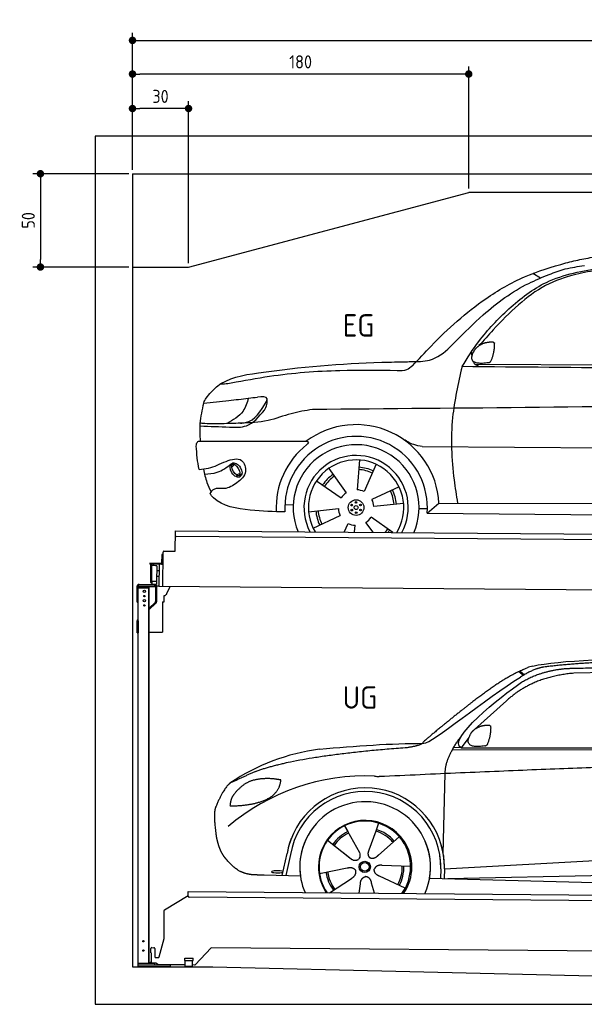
# Model space of a CAD drawing. Header units: millimetres. Extents: x -404 to 6581, y 0 to 5275.
# Tile 1 of 2: x -404 to 2618, y 0 to 5275. Entities that reach past the tile are written whole.
import ezdxf

# ---------------------------------------------------------------- set-up
doc = ezdxf.new("R2010")
doc.units = ezdxf.units.MM
doc.layers.add('4', color=3, linetype='Continuous')
for name, color, linetype, lineweight in [('car', 10, 'Continuous', 25), ('Freiraum', 7, 'Continuous', 25), ('Gebäude', 7, 'Continuous', 25), ('Logo', 7, 'Continuous', 25), ('Plattform', 7, 'Continuous', 25), ('Sichtbare Kanten(DIN)', 7, 'Continuous', 25), ('Ständer hinten', 7, 'Continuous', 25)]:
    doc.layers.add(name, color=color, linetype=linetype, lineweight=lineweight)
doc.styles.get("Standard").update_dxf_attribs({"font": 'ISOCP.SHX'})
doc.dimstyles.new('GEN-ISO', dxfattribs={"dimscale": 20, "dimtxt": 3.5, "dimasz": 2, "dimexe": 2, "dimexo": 1, "dimgap": 1.5, "dimtad": 1, "dimdec": 1, "dimlfac": 0.1, "dimdsep": 46, "dimtxsty": 'STANDARD', "dimblk": 'PUNKT', "dimcen": 2, "dimclrd": 256, "dimclre": 256, "dimclrt": 2, "dimadec": 0, "dimazin": 0, "dimtp": 0.1, "dimtm": 0.1, "dimtfac": 0.71, "dimtdec": 1, "dimtmove": 2, "dimatfit": 3, "dimldrblk": 'PUNKT', "dimfxl": 2, "dimtolj": 1, "dimarcsym": 0})

# ---------------------------------------------------------------- blocks, each defined once
blk = doc.blocks.new('PUNKT')
at = {"layer": '4', "color": 0, "linetype": 'ByBlock'}
blk.add_line((-0.5, 0), (-1, 0), dxfattribs=at)
at = {"layer": '4', "color": 0, "linetype": 'ByBlock', "const_width": 0.5}
blk.add_lwpolyline([(-0.25, 0, 1), (0.25, 0, 1)], format="xyb", close=True, dxfattribs=at)
blk = doc.blocks.new('*D126')
at = {"layer": '4', "lineweight": -2, "transparency": 16777216}
for p, q in [((200, 4470), (200, 5204.2)), ((5700, 4470), (5700, 5204.2)), ((240, 5164.2), (5660, 5164.2))]:
    blk.add_line(p, q, dxfattribs=at)
at = {"layer": 'Defpoints', "color": 0, "transparency": 16777216}
for p in [(5700, 5164.2), (200, 4450), (5700, 4450)]:
    blk.add_point(p, dxfattribs=at)
at = {"layer": '4', "lineweight": -2, "transparency": 16777216, "xscale": 40, "yscale": 40, "zscale": 40, "rotation": 180}
blk.add_blockref('PUNKT', (200, 5164.2), dxfattribs=at)
at = {"layer": '4', "lineweight": -2, "transparency": 16777216, "xscale": 40, "yscale": 40, "zscale": 40}
blk.add_blockref('PUNKT', (5700, 5164.2), dxfattribs=at)
at = {"layer": '4', "color": 2, "transparency": 16777216, "insert": (2950, 5229.2), "char_height": 70, "attachment_point": 5}
blk.add_mtext('550', dxfattribs=at)
blk = doc.blocks.new('_Dot')
at = {"color": 0, "linetype": 'ByBlock', "lineweight": -2}
blk.add_line((-0.5, 0), (-1, 0), dxfattribs=at)
at = {"color": 0, "linetype": 'ByBlock', "const_width": 0.5}
blk.add_lwpolyline([(-0.25, 0, 1), (0.25, 0, 1)], format="xyb", close=True, dxfattribs=at)
blk = doc.blocks.new('*D128')
at = {"layer": '4', "lineweight": -2, "transparency": 16777216}
for p, q in [((200, 4470), (200, 5024.1)), ((2000, 4370), (2000, 5024.1)), ((1960, 4984.1), (240, 4984.1))]:
    blk.add_line(p, q, dxfattribs=at)
at = {"layer": 'Defpoints', "color": 0, "transparency": 16777216}
for p in [(200, 4984.1), (200, 4450), (2000, 4350)]:
    blk.add_point(p, dxfattribs=at)
at = {"layer": '4', "lineweight": -2, "transparency": 16777216, "xscale": 40, "yscale": 40, "zscale": 40, "rotation": 180}
blk.add_blockref('_Dot', (200, 4984.1), dxfattribs=at)
at = {"layer": '4', "lineweight": -2, "transparency": 16777216, "xscale": 40, "yscale": 40, "zscale": 40}
blk.add_blockref('_Dot', (2000, 4984.1), dxfattribs=at)
at = {"layer": '4', "color": 2, "transparency": 16777216, "insert": (1100, 5049.1), "char_height": 70, "attachment_point": 5}
blk.add_mtext('180', dxfattribs=at)
blk = doc.blocks.new('*D129')
at = {"layer": '4', "lineweight": -2, "transparency": 16777216}
for p, q in [((200, 4470), (200, 4839.3)), ((500, 3970), (500, 4839.3)), ((460, 4799.3), (240, 4799.3))]:
    blk.add_line(p, q, dxfattribs=at)
at = {"layer": 'Defpoints', "color": 0, "transparency": 16777216}
for p in [(200, 4799.3), (200, 4450), (500, 3950)]:
    blk.add_point(p, dxfattribs=at)
at = {"layer": '4', "lineweight": -2, "transparency": 16777216, "xscale": 40, "yscale": 40, "zscale": 40, "rotation": 180}
blk.add_blockref('_Dot', (200, 4799.3), dxfattribs=at)
at = {"layer": '4', "lineweight": -2, "transparency": 16777216, "xscale": 40, "yscale": 40, "zscale": 40}
blk.add_blockref('_Dot', (500, 4799.3), dxfattribs=at)
at = {"layer": '4', "color": 2, "transparency": 16777216, "insert": (350, 4864.3), "char_height": 70, "attachment_point": 5}
blk.add_mtext('30', dxfattribs=at)
blk = doc.blocks.new('*D130')
at = {"layer": '4', "lineweight": -2, "transparency": 16777216}
for p, q in [((180, 4450), (-332.8, 4450)), ((-292.8, 4410), (-292.8, 3990)), ((180, 3950), (-332.8, 3950))]:
    blk.add_line(p, q, dxfattribs=at)
at = {"layer": 'Defpoints', "color": 0, "transparency": 16777216}
for p in [(200, 4450), (-292.8, 3950), (200, 3950)]:
    blk.add_point(p, dxfattribs=at)
at = {"layer": '4', "lineweight": -2, "transparency": 16777216, "xscale": 40, "yscale": 40, "zscale": 40}
for p, rotation in [((-292.8, 4450), 90), ((-292.8, 3950), 270)]:
    blk.add_blockref('_Dot', p, dxfattribs=dict(at, rotation=rotation))
at = {"layer": '4', "color": 2, "transparency": 16777216, "insert": (-357.8, 4200), "char_height": 70, "attachment_point": 5, "rotation": 90}
blk.add_mtext('50', dxfattribs=at)
blk = doc.blocks.new('UG Plattfrom Gl550')
for p, q in [((67.4, 76.5), (69.7, 76.5)), ((69.7, 76.5), (69.3, 25.5)), ((69.3, 25.5), (67, 25.5))]:
    blk.add_line(p, q)
at = {"layer": 'Sichtbare Kanten(DIN)'}
for p, q in [((141.8, 306.3), (268.1, 383.5)), ((268, 378.8), (268.2, 397.8)), ((268.2, 397.8), (268.3, 403.8)), ((268.3, 403.8), (5205.1, 360.7)), ((5199.8, 330.7), (273, 373.7)), ((138.7, 152.3), (139.4, 302.1)), ((112.2, 53.9), (138.7, 152.3)), ((67.4, 76.5), (67.6, 98.5)), ((72.6, 103.5), (84.6, 103.4)), ((89.6, 98.3), (89.2, 55.3)), ((391.4, 102.7), (305.3, 12)), ((5117, 61.5), (391.4, 102.7)), ((66.9, 20.5), (67, 25.5)), ((95.2, 20.3), (66.9, 20.5)), ((94.2, 50.3), (107.3, 50.2)), ((105.5, 13.3), (98.3, 19.2)), ((251.8, 10.9), (108.6, 12.2)), ((249.5, 34.9), (249.7, 47.9)), ((249.5, 34.9), (294.5, 34.5)), ((249.7, 47.9), (294.7, 47.5)), ((251.8, 4.9), (252, 34.9)), ((251.8, 4.9), (291.8, 4.6)), ((291.8, 4.6), (292, 34.6)), ((301.7, 10.5), (291.8, 10.6)), ((294.5, 34.5), (294.7, 47.5))]:
    blk.add_line(p, q, dxfattribs=at)
for centre, start, end in [((273, 378.7), 179.5, 269.5), ((144.4, 302.1), 121.4261, 179.5), ((72.6, 98.5), 89.5, 179.5), ((84.6, 98.4), 359.5, 89.5), ((94.2, 55.3), 179.5, 269.5), ((107.4, 55.2), 269.5, 344.9258), ((95.1, 15.3), 50.8402, 89.5), ((108.6, 17.2), 230.8402, 269.5), ((301.7, 15.5), 269.5, 316.4902)]:
    blk.add_arc(centre, 5, start, end, dxfattribs=at)
blk = doc.blocks.new('Palette EG Gl550')
at = {"layer": 'Plattform'}
for p, q in [((845.5, 3485.4), (846.4, 3595.4)), ((846.4, 3595.4), (5884.2, 3556.3)), ((5879, 3526.4), (851.1, 3565.3)), ((785.5, 3485.8), (845.5, 3485.4)), ((773.4, 3468.6), (773, 3422.6)), ((780.4, 3468.6), (773.4, 3468.6)), ((775, 3421.6), (775.4, 3468.6)), ((779.5, 3295.9), (780.5, 3480.9)), ((771, 3420.6), (709.7, 3421.1)), ((710, 3421.1), (710, 3416.1)), ((710, 3419.1), (772, 3418.6)), ((772, 3415.6), (710, 3416.1)), ((714.2, 3318.9), (714.9, 3412.9)), ((718.9, 3412.8), (718.2, 3318.8)), ((746.9, 3407.7), (746.2, 3323.5)), ((759.2, 3380.2), (746.7, 3380.6)), ((759.5, 3415.7), (758.5, 3296)), ((772, 3415.6), (772, 3418.6)), ((780, 3421.6), (775, 3421.6)), ((775.1, 3421.6), (780, 3421.6)), ((759, 3350), (746.4, 3350.1)), ((745.8, 3323.3), (720.8, 3323.3)), ((720.8, 3323.3), (720.8, 3308.3)), ((745.8, 3323.3), (720.8, 3323.3)), ((720.8, 3323.3), (720.8, 3308.3)), ((720.8, 3308.3), (745.8, 3308.3)), ((745.8, 3308.3), (720.8, 3308.3)), ((745.8, 3323.3), (745.8, 3308.3)), ((745.8, 3323.3), (745.8, 3308.3)), ((5881.9, 3256.3), (758.5, 3296))]:
    blk.add_line(p, q, dxfattribs=at)
for centre, radius, start, end in [((851.2, 3570.3), 5, 179.556, 269.556), ((785.5, 3480.8), 5, 89.556, 179.556), ((716.9, 3412.9), 2, 359.3444, 179.3444), ((719.3, 3408.8), 0.4, 179.3444, 271.7264), ((730.3, 3081.7), 326.8, 87.1681, 91.938), ((746.5, 3407.8), 0.4, 359.3444, 86.9565), ((771, 3422.7), 2.01, 269.7445, 359.3674), ((772, 3421.6), 6, 269.556, 359.556), ((772, 3421.6), 6, 269.5566, 359.5553), ((772, 3421.6), 3, 269.7663, 359.5554), ((745.8, 3323.5), 0.4, 267.6536, 359.3444), ((716.2, 3318.9), 2, 179.3444, 359.3444), ((718.6, 3322.9), 0.4, 86.9623, 179.3444), ((719.6, 3331.6), 8.39, 263.3001, 278.0521)]:
    blk.add_arc(centre, radius, start, end, dxfattribs=at)
blk = doc.blocks.new('Car_173')
at = {"layer": 'car'}
for p, q in [((2750.6, 4977.2), (2710.1, 5001.3)), ((2405, 4512.7), (4458.6, 4524)), ((2073.4, 4068), (2073.8, 4068)), ((2126.8, 4068.2), (4133.4, 4074.5)), ((1108.5, 3948.1), (1123.3, 3962.1)), ((1110.3, 3961.3), (1120.8, 3970.6)), ((1792.4, 3992.8), (1780.3, 3833)), ((1881.8, 3970.6), (1818, 3823.5)), ((1133.1, 3906.6), (1152.5, 3914.1)), ((1148.2, 3902.9), (1163.7, 3912.6)), ((1627.6, 3945.6), (1723.1, 3816.8)), ((1563.6, 3879.3), (1696, 3789)), ((2005.1, 3851.4), (1860.7, 3782)), ((1395.1, 3750.9), (1439.8, 3749)), ((2030.5, 3762.9), (1871.3, 3744.6)), ((2156.9, 3712), (2219.6, 3766.4)), ((2219.6, 3766.4), (4029.6, 3780.6)), ((1522.1, 3712.9), (1681.3, 3731.2)), ((1547.5, 3624.4), (1691.9, 3693.9)), ((2113, 3736.3), (2157.8, 3736.7)), ((2156.9, 3712), (4087.7, 3713.8)), ((1714.5, 3605.9), (1734.6, 3652.3)), ((1769.5, 3606), (1772.3, 3642.8)), ((1868.8, 3606.1), (1829.6, 3659)), ((1974.8, 3606.2), (1856.6, 3686.9))]:
    blk.add_line(p, q, dxfattribs=at)
for centre, radius in [((1776.3, 3737.9), 41.9), ((1752.4, 3750.8), 4.46), ((1776.3, 3737.9), 10.7), ((1775.6, 3765.1), 4.46), ((1799.5, 3752.1), 4.46), ((1753.1, 3723.7), 4.46), ((1777.1, 3710.7), 4.46), ((1800.2, 3725), 4.46)]:
    blk.add_circle(centre, radius, dxfattribs=at)
for centre, radius, start, end in [((1776.5, 3738.3), 443.9, 3.6233, 127.5084), ((1776.3, 3737.9), 381.5, 356.1115, 184.141), ((1776.3, 3737.9), 427.8, 128.5907, 183.5582), ((1776.3, 3737.9), 336.7, 337.0019, 203.1531), ((1776.3, 3737.9), 279.1, 331.8638, 208.2913), ((1776.3, 3737.9), 255.4, 328.9743, 211.1808), ((1776.3, 3737.9), 216.3, 125.4485, 146.5251), ((1776.3, 3737.9), 204, 125.3726, 146.5671), ((1776.3, 3737.9), 204, 65.3726, 86.5671), ((1776.3, 3737.9), 216.3, 65.4485, 86.5251), ((1776.3, 3737.9), 95.2, 124.034, 147.5844), ((1776.3, 3737.9), 95.2, 64.034, 87.5844), ((1776.3, 3737.9), 204, 5.3726, 26.5671), ((1776.3, 3737.9), 216.3, 5.4485, 26.5251), ((1776.3, 3737.9), 95.2, 4.034, 27.5844), ((1776.3, 3737.9), 216.3, 185.4485, 206.5251), ((1776.3, 3737.9), 204, 185.3726, 206.5671), ((1776.3, 3737.9), 95.2, 184.034, 207.5844), ((1776.3, 3737.9), 95.2, 244.034, 267.5844), ((1776.3, 3737.9), 95.2, 304.034, 327.5844), ((1776.3, 3737.9), 204, 319.7706, 326.5671), ((1776.3, 3737.9), 216.3, 322.4984, 326.5251)]:
    blk.add_arc(centre, radius, start, end, dxfattribs=at)
for centre, major_axis, ratio in [((1131.6, 3932.4), (23.2, -35.3), 0.641217), ((1130.3, 3933), (-17.9, 30.2), 0.433194)]:
    blk.add_ellipse(centre, major_axis=major_axis, ratio=ratio, dxfattribs=at)
for points, knots in [([(2886.3, 5060), (2914.3, 5067.1), (2971.9, 5081.6), (3030.3, 5092.2), (3060.3, 5097.6)], [0, 0, 0, 0, 86.602296, 178.13615, 178.13615, 178.13615, 178.13615]), ([(2070.3, 4500.3), (2102.8, 4536.2), (2221.9, 4668), (2412.7, 4842.8), (2660.7, 4991.2), (2811.6, 5037.2), (2886.3, 5060)], [0, 0, 0, 0, 145.246154, 533.109695, 771.486221, 1004.894321, 1004.894321, 1004.894321, 1004.894321]), ([(2335.6, 4498.9), (2364.1, 4545.1), (2434.3, 4658.6), (2581.4, 4816), (2792.6, 4984.6), (2977.9, 5018.5), (3081.4, 5037.5)], [0, 0, 0, 0, 162.281083, 399.433399, 644.903205, 954.973623, 954.973623, 954.973623, 954.973623]), ([(3065.1, 5024.4), (3023.1, 5016.6), (2924.8, 4998.3), (2772.9, 4944.1), (2627.8, 4833.7), (2517.3, 4716.7), (2450.3, 4640.3), (2425.3, 4611.8)], [0, 0, 0, 0, 128.205286, 300.044117, 477.787268, 668.958491, 782.608096, 782.608096, 782.608096, 782.608096]), ([(2796.8, 4997.1), (2825.4, 5008.1), (2886.2, 5031.7), (2950.8, 5041.3), (2985.1, 5046.3)], [0, 0, 0, 0, 91.476949, 195.154815, 195.154815, 195.154815, 195.154815]), ([(2298.8, 4632.5), (2346.6, 4681.6), (2463.4, 4801.6), (2632.4, 4927.2), (2760.2, 4981.5), (2796.8, 4997.1)], [0, 0, 0, 0, 205.645796, 502.611548, 621.944957, 621.944957, 621.944957, 621.944957]), ([(2044.2, 4522), (2050.2, 4522.4), (2089.3, 4524.5), (2175.1, 4521.3), (2251.2, 4581.3), (2289.8, 4622.8), (2298.8, 4632.5)], [0, 0, 0, 0, 17.864769, 117.886459, 248.863247, 288.815655, 288.815655, 288.815655, 288.815655]), ([(967.7, 4315.9), (985.2, 4337.9), (1052.4, 4422.2), (1398.5, 4482.6), (1730.1, 4512.5), (1997.8, 4520.6), (2044.2, 4522)], [0, 0, 0, 0, 82.89181, 318.191673, 980.786507, 1119.82356, 1119.82356, 1119.82356, 1119.82356]), ([(2070.3, 4500.3), (2060.5, 4491.6), (2037.7, 4471.4), (2007, 4472.6), (1989.5, 4473.2)], [0, 0, 0, 0, 38.143453, 88.165274, 88.165274, 88.165274, 88.165274]), ([(2335.6, 4498.9), (2316, 4408.2), (2272.9, 4208.1), (2286.7, 3959.5), (2312.2, 3808.4), (2319.1, 3767.2)], [0, 0, 0, 0, 277.646403, 612.029433, 737.577371, 737.577371, 737.577371, 737.577371]), ([(2426.8, 4498.9), (2419.4, 4502.6), (2405.4, 4509.7), (2397.6, 4521.5), (2395, 4527.9)], [0, 0, 0, 0, 23.95332, 45.454919, 45.454919, 45.454919, 45.454919]), ([(1989.5, 4473.2), (1887.1, 4473.5), (1658.7, 4474.2), (1361.2, 4448.7), (1169.7, 4410.7), (1101.7, 4397.3)], [0, 0, 0, 0, 307.290604, 684.949059, 892.925798, 892.925798, 892.925798, 892.925798]), ([(1101.7, 4397.3), (1089.5, 4395.4), (1069.1, 4392.2), (1048.5, 4391), (1040.3, 4390.5)], [0, 0, 0, 0, 36.94927, 61.79219, 61.79219, 61.79219, 61.79219]), ([(1291.7, 4302), (1292.9, 4306.7), (1298.6, 4330), (1267.3, 4326.9), (1242.2, 4324.3)], [0, 0, 0, 0, 13.096912, 65.411115, 65.411115, 65.411115, 65.411115]), ([(940.1, 4085.4), (936.6, 4116.8), (934.4, 4185.3), (948.2, 4252.9), (955.6, 4289.5)], [233.087768, 233.087768, 233.087768, 233.087768, 327.386109, 438.943239, 438.943239, 438.943239, 438.943239]), ([(955.6, 4289.5), (1000.3, 4294.2), (1079.9, 4302.7), (1159.2, 4313.5), (1194.1, 4318.2)], [0, 0, 0, 0, 134.722083, 240.148268, 240.148268, 240.148268, 240.148268]), ([(955.6, 4289.5), (955.7, 4289.9), (957.7, 4299.4), (962.8, 4307.8), (967.7, 4315.9)], [0, 0, 0, 0, 1.13726, 29.051294, 29.051294, 29.051294, 29.051294]), ([(1194.1, 4318.2), (1186.8, 4293.4), (1168.9, 4232.2), (1112.6, 4199.7), (1079.1, 4180.4)], [0, 0, 0, 0, 75.006289, 185.501988, 185.501988, 185.501988, 185.501988]), ([(1152.8, 4183.6), (1162, 4184.3), (1225.5, 4189.2), (1261.2, 4250), (1291.7, 4302)], [0, 0, 0, 0, 27.186628, 187.736759, 187.736759, 187.736759, 187.736759]), ([(1280, 4254.9), (1285.4, 4264.8), (1296, 4284.1), (1294.9, 4306), (1294.4, 4316.6)], [0, 0, 0, 0, 33.373471, 64.521028, 64.521028, 64.521028, 64.521028]), ([(5277.3, 4284.6), (5163.9, 4295.9), (4911.4, 4321.1), (4473.7, 4327.1), (3341.1, 4294), (2347.8, 4275.7), (1538.1, 4260.8)], [0, 0, 0, 0, 341.879851, 760.963773, 1312.001547, 3741.308129, 3741.308129, 3741.308129, 3741.308129]), ([(937.2, 4166.6), (989, 4165.1), (1070.3, 4162.7), (1202.7, 4159.2), (1251.4, 4219.5), (1280, 4254.9)], [0, 0, 0, 0, 158.046902, 247.919639, 375.430208, 375.430208, 375.430208, 375.430208]), ([(1538.1, 4260.8), (1499.6, 4254.2), (1418.6, 4240.5), (1295.5, 4190.3), (1202.5, 4185.9), (1152.8, 4183.6)], [0, 0, 0, 0, 117.033337, 246.052945, 394.183881, 394.183881, 394.183881, 394.183881]), ([(1152.8, 4183.6), (1119.9, 4182.1), (1051.8, 4178.9), (980.1, 4177.7), (941.5, 4180.9), (938.1, 4181.2)], [0, 0, 0, 0, 98.913306, 204.443634, 214.852043, 214.852043, 214.852043, 214.852043]), ([(917.3, 4058.9), (917.9, 4067), (918.7, 4077.5), (930.3, 4085.6), (936.4, 4085.5), (940.1, 4085.4)], [0, 0, 0, 0, 22.369619, 29.273836, 40.160281, 40.160281, 40.160281, 40.160281]), ([(940.1, 4085.4), (1002.1, 4086), (1213.3, 4087.9), (1424.5, 4089.8), (1506.2, 4090.5)], [24.694283, 24.694283, 24.694283, 24.694283, 210.588534, 658.29544, 658.29544, 658.29544, 658.29544]), ([(1506.2, 4090.5), (1510.7, 4090), (1522, 4088.6), (1514.2, 4078.4), (1509.5, 4072.3)], [0, 0, 0, 0, 10.752795, 27.576977, 27.576977, 27.576977, 27.576977]), ([(2126.8, 4068.2), (2111.6, 4070.7), (2072.9, 4077), (2039.5, 4097.6), (2019.2, 4110.1)], [0, 0, 0, 0, 45.939522, 116.435962, 116.435962, 116.435962, 116.435962]), ([(934.3, 3933.7), (951.3, 3935.3), (1002.5, 3940.2), (1065.9, 3977.7), (1165, 4006.2), (1196.2, 3914), (1158, 3881.4), (1137, 3863.5)], [0, 0, 0, 0, 50.161126, 151.683964, 234.294042, 296.871295, 373.222701, 373.222701, 373.222701, 373.222701]), ([(963.2, 3908.7), (986.4, 3910.4), (1038.9, 3914.4), (1081.1, 3946.6), (1104.7, 3964.6)], [0, 0, 0, 0, 68.191309, 155.020743, 155.020743, 155.020743, 155.020743]), ([(957.2, 3936.1), (962.4, 3911.6), (971.5, 3869.3), (990.8, 3830.6), (999, 3814.2)], [0, 0, 0, 0, 74.615031, 129.277415, 129.277415, 129.277415, 129.277415]), ([(1137, 3863.5), (1115.7, 3849), (1078.5, 3823.6), (1016.4, 3839), (998.7, 3814.1), (992.5, 3805.3)], [0, 0, 0, 0, 75.158891, 131.059011, 161.208919, 161.208919, 161.208919, 161.208919]), ([(1395.8, 3710.4), (1335.6, 3711.2), (1206.1, 3714.6), (1049.1, 3737.7), (998.7, 3797), (992.5, 3805.3)], [46.114962, 46.114962, 46.114962, 46.114962, 230.839937, 438.448503, 469.89769, 469.89769, 469.89769, 469.89769])]:
    blk.add_open_spline(points, degree=3, knots=knots, dxfattribs=at)
for points, degree in [([(2399.4, 4583.1), (2415.6, 4613.5), (2458.2, 4628)], 2), ([(2458.2, 4628), (2486.9, 4634), (2499.8, 4632.9)], 2), ([(2490.4, 4528.7), (2511.3, 4581.9), (2508.3, 4626.8)], 2), ([(2499.8, 4632.9), (2505.9, 4626.9), (2508.3, 4626.8)], 2), ([(2388.6, 4556.1), (2387.8, 4564), (2387.4, 4572.2), (2387, 4580.5)], 3), ([(2476.9, 4520.9), (2354.9, 4501), (2399.4, 4583.1)], 2), ([(4198.6, 4498.7), (3577.6, 4498.8), (2956.6, 4498.9), (2335.6, 4498.9)], 3), ([(2476.9, 4520.9), (2482.9, 4522.7), (2490.4, 4528.7)], 2), ([(1194.1, 4318.2), (1210.1, 4320.2), (1226.2, 4322.3), (1242.2, 4324.3)], 3), ([(934.3, 3933.7), (924.5, 3974.4), (920.4, 4016.5), (917.3, 4058.9)], 3)]:
    blk.add_open_spline(points, degree=degree, dxfattribs=at)
blk = doc.blocks.new('Car_147')
at = {"layer": 'car'}
for p, q in [((2684.1, 2841.6), (2710.1, 2821.1)), ((2690, 2844.3), (2715.4, 2824.3)), ((3573.2, 2844.1), (2979.4, 2832.2)), ((2618.5, 2683.6), (2447.8, 2531.2)), ((2418.1, 2488), (2377, 2432.3)), ((2377, 2432.3), (2335.8, 2433.4)), ((2377, 2432.3), (5028.9, 2433.7)), ((2330, 2423.4), (4973.3, 2420.2)), ((2279.9, 1868.7), (2291, 2294.1)), ((1752, 2014.6), (1769.2, 1983.6)), ((1752.2, 2014.7), (1831.6, 1870.9)), ((1934.3, 2028.3), (1919.2, 1986.6)), ((1919.2, 1986.6), (1881.9, 1883.5)), ((2044.7, 1956.1), (1933.7, 1858.1)), ((1661, 1937.4), (1779.7, 1843.4)), ((2279.9, 1868.7), (2281.5, 1929.3)), ((1418.7, 1748.3), (1444.4, 1866)), ((1462.8, 1860.5), (1438.3, 1747.8)), ((1742.6, 1872.8), (1788.8, 1836.2)), ((1881.9, 1883.5), (1878.1, 1873.2)), ((2286.4, 1784.1), (4156.4, 1886.2)), ((2105.3, 1796.5), (1954, 1802.9)), ((2286.4, 1784.1), (3310.5, 1840)), ((1515.7, 1745.7), (1321.5, 1750.9)), ((1617.8, 1759.8), (1766.4, 1788.7)), ((2077, 1680.6), (1939.8, 1744.5)), ((2266.8, 1783.4), (2265.5, 1733)), ((2286.4, 1784.1), (2285.2, 1732.5)), ((2305.7, 1732), (4191.6, 1773.3)), ((1672.3, 1655.5), (1789.2, 1733.2)), ((1831, 1654.1), (1837, 1703.7)), ((1912.2, 1653.4), (1896.9, 1708.2)), ((2207.3, 1734.5), (4255.8, 1681.1))]:
    blk.add_line(p, q, dxfattribs=at)
for radius in [30.1, 23.6]:
    blk.add_circle((1860.3, 1794.8), radius, dxfattribs=at)
for centre, radius, start, end in [((2797.2, 2700.3), 174.5, 102.3489, 113.0153), ((1764.9, 1312.5), 1122.3, 97.5147, 123.9129), ((1867.9, 1141.2), 1141.2, 87.724, 130.3913), ((1940.7, 2395.6), 117.4, 256.4608, 268.6636), ((1862.4, 1793.9), 424.2, 10.1481, 170.2223), ((1862.1, 1793.7), 404.8, 358.5419, 170.499), ((1862.4, 1793.9), 350, 350.2258, 187.9239), ((1860.3, 1794.8), 245, 51.7123, 188.2101), ((1862.4, 1793.9), 250, 34.003, 143.5989), ((1860.3, 1794.8), 245, 30.221, 72.4019), ((1860.3, 1794.8), 209.6, 115.7372, 144.8747), ((1860.3, 1794.8), 200.6, 115.5705, 145.0215), ((1860.3, 1794.8), 200.6, 41.1155, 72.9111), ((1860.3, 1794.8), 209.6, 41.1302, 72.8747), ((1862.4, 1793.9), 424.2, 158.9384, 170.2223), ((1862.4, 1793.9), 350, 154.4856, 203.0931), ((1862.4, 1793.9), 350, 154.4856, 157.347), ((1862.4, 1793.9), 250, 143.5989, 213.5789), ((1860.3, 1794.8), 245, 144.4019, 214.6129), ((1862.4, 1793.9), 250, 143.5989, 147.9713), ((1860.3, 1794.8), 245, 143.0042, 147.4925), ((1860.3, 1794.8), 200.6, 41.1155, 44.3784), ((1860.3, 1794.8), 245, 324.3871, 34.5977), ((1862.4, 1793.9), 250, 325.4211, 34.003), ((1862.4, 1793.9), 250, 29.7422, 34.003), ((1862.4, 1793.9), 350, 350.2258, 23.1163), ((1862.4, 1793.9), 424.2, 358.6661, 18.6635), ((1862.4, 1793.9), 350, 335.9069, 11.3993), ((1862.4, 1793.9), 404.6, 358.5068, 9.6777), ((1862.4, 1793.9), 424.2, 358.6661, 9.1695), ((1860.3, 1794.8), 200.6, 331.5904, 1.0215), ((1860.3, 1794.8), 209.6, 331.7372, 0.8747), ((1860.3, 1794.8), 209.6, 187.7372, 216.8747), ((1860.3, 1794.8), 200.6, 187.5904, 217.0215)]:
    blk.add_arc(centre, radius, start, end, dxfattribs=at)
blk.add_ellipse((1394.2, 1768), major_axis=(33.6, -0.3), ratio=0.157274, start_param=0.513473, end_param=5.704241, dxfattribs=at)
for points, degree in [([(2759.9, 2870.7), (3047.5, 2932.3), (3932.5, 2919.1), (5104.5, 2855.8)], 3), ([(2475.6, 2707.9), (2616.7, 2818.1), (2729, 2860.9)], 2), ([(2818.3, 2865.2), (2762.1, 2856.2), (2693.7, 2810.9)], 2), ([(2700.1, 2784.1), (2793.8, 2841.8), (2929.4, 2857)], 2), ([(3290.6, 2893.1), (3047.7, 2893), (2818.3, 2865.2)], 2), ([(2177.3, 2456.8), (2213, 2453), (2515.2, 2701.9), (2693.7, 2810.9)], 3), ([(2979.4, 2832.2), (2755.3, 2812.9), (2618.5, 2683.6)], 2), ([(2377, 2432.3), (2294, 2472.4), (2587.9, 2708.7), (2700.1, 2784.1)], 3), ([(2475.6, 2707.9), (2394.5, 2647.4), (2292.1, 2563.9), (2162.8, 2458.7), (2168.7, 2456.8)], 4), ([(2426.3, 2505.7), (2442.9, 2535.9), (2485.6, 2550)], 2), ([(2485.6, 2550), (2514.3, 2555.8), (2527.2, 2554.5)], 2), ([(2516.9, 2450.5), (2538.3, 2503.5), (2535.7, 2548.3)], 2), ([(2527.2, 2554.5), (2533.2, 2548.5), (2535.7, 2548.3)], 2), ([(2291, 2294.1), (2288.6, 2377.7), (2377.5, 2495)], 2), ([(2503.3, 2442.8), (2381.1, 2424), (2426.3, 2505.7)], 2), ([(1275.9, 2306.5), (1512.4, 2393.1), (2089.4, 2435)], 2), ([(1618.1, 2425.2), (1814.4, 2443.1), (1999.6, 2456.2), (2177.3, 2456.8)], 3), ([(2089.4, 2435), (2142.6, 2442.8), (2168.4, 2455.8)], 2), ([(2503.3, 2442.8), (2509.4, 2444.5), (2516.9, 2450.5)], 2), ([(5247.6, 2362), (4371.1, 2390.4), (1938, 2278.2)], 2), ([(1275.9, 2306.5), (1141.6, 2244.6)], 1), ([(1141.6, 2244.6), (1107, 2221.8), (1061.9, 2114.7)], 2), ([(1251.8, 2255.4), (1199.5, 2234.7), (1161.5, 2184.7)], 2), ([(1378.8, 2265.2), (1311.2, 2272.9), (1251.8, 2255.4)], 2), ([(1361.6, 2171.7), (1407.6, 2208.7), (1411.4, 2260.6)], 2), ([(1411.4, 2260.6), (1393.6, 2262.6), (1378.8, 2265.2)], 2), ([(1161.5, 2184.7), (1143.2, 2164.9), (1138.5, 2123.7)], 2), ([(1139.7, 2121.4), (1284.5, 2121.9), (1361.6, 2171.7)], 2), ([(1061.9, 2114.7), (1055.5, 2098.9), (1053.4, 2070.3), (1054.4, 2038), (1065.6, 1954.8)], 4), ([(1138.5, 2123.7), (1141.8, 2123.5), (1139.7, 2121.4)], 2), ([(1779.7, 1843.4), (1803, 1821.5), (1826.3, 1834.8)], 2), ([(1954, 1802.9), (1922.3, 1806.9), (1911.2, 1782.4)], 2), ([(1766.4, 1788.7), (1797.2, 1797.5), (1811.7, 1774.9)], 2), ([(1789.2, 1733.2), (1817.2, 1748.6), (1811.7, 1774.9)], 2), ([(1837, 1703.7), (1838.2, 1735.6), (1864.2, 1742.5)], 2), ([(1896.9, 1708.2), (1890.9, 1739.6), (1864.2, 1742.5)], 2), ([(1939.8, 1744.5), (1909.8, 1755.6), (1911.2, 1782.4)], 2)]:
    blk.add_open_spline(points, degree=degree, dxfattribs=at)
for points, degree, knots in [([(2929.4, 2857), (2956, 2859.1), (3095.4, 2860.9), (4116.9, 2881), (4737.1, 2874.6), (5192.5, 2702), (5168.8, 2528.4)], 4, [0.0821318, 0.0821318, 0.0821318, 0.0821318, 0.0821318, 0.258851, 0.508851, 1, 1, 1, 1, 1]), ([(1065.6, 1954.8), (1066.4, 1950.5), (1067.3, 1946.3), (1068.3, 1942.2), (1069.2, 1938.1), (1072.8, 1923.3), (1076.7, 1909.6), (1081.1, 1897.1), (1086, 1885.8)], 4, [0.4914944, 0.4914944, 0.4914944, 0.4914944, 0.4914944, 0.5422469, 0.5422469, 0.5422469, 0.5422469, 0.728655, 0.728655, 0.728655, 0.728655, 0.728655]), ([(1085.7, 1886.6), (1087, 1883.3), (1088.4, 1880.2), (1089.9, 1877.3), (1091.3, 1874.4), (1096.9, 1863.3), (1102.9, 1853.9), (1109.1, 1845.9), (1115.6, 1838.4)], 4, [0.7288005, 0.7288005, 0.7288005, 0.7288005, 0.7288005, 0.7843928, 0.7843928, 0.7843928, 0.7843928, 1, 1, 1, 1, 1]), ([(1831.6, 1870.9), (1833.2, 1866.8), (1834.2, 1862.9), (1834.5, 1859), (1835.2, 1850.4), (1832.4, 1842.3), (1826.3, 1834.8)], 3, [0.2167758, 0.2167758, 0.2167758, 0.2167758, 0.4600873, 0.4600873, 0.4600873, 1, 1, 1, 1]), ([(1878.1, 1873.2), (1877.5, 1870.1), (1877.3, 1867.1), (1877.3, 1864.1), (1877.7, 1861.3), (1878.4, 1855.5), (1880.4, 1850.2), (1884, 1845.7), (1888.9, 1842.6)], 4, [0.3191838, 0.3191838, 0.3191838, 0.3191838, 0.3191838, 0.5438253, 0.5438253, 0.5438253, 0.5438253, 1, 1, 1, 1, 1]), ([(1933.7, 1858.1), (1933.7, 1858.1), (1933.7, 1858.1), (1933.7, 1858.1), (1933.7, 1858.1), (1924.6, 1848.3), (1913.9, 1838.4), (1899.6, 1836), (1888.9, 1842.6)], 4, [-0.000003, -0.000003, -0.000003, -0.000003, -0.000003, 0, 0, 0, 0, 1, 1, 1, 1, 1]), ([(1321.5, 1750.9), (1296.8, 1751.6), (1241.2, 1748), (1205.1, 1761.9), (1161.5, 1787), (1115.6, 1838.4)], 4, [0, 0, 0, 0, 0, 0.597866, 1, 1, 1, 1, 1])]:
    blk.add_open_spline(points, degree=degree, knots=knots, dxfattribs=at)
blk = doc.blocks.new('Gebäude_GT205_H220')
at = {"layer": 'Freiraum'}
for p, q in [((916.9, 5008.3), (2416.9, 5408.3)), ((6116.9, 5408.3), (2416.9, 5408.3)), ((616.9, 5008.3), (916.9, 5008.3))]:
    blk.add_line(p, q, dxfattribs=at)
at = {"layer": 'Gebäude'}
for p, q in [((6316.9, 5709.2), (416.9, 5709.2)), ((416.9, 5709.2), (416.9, 1058.3)), ((616.9, 5508.3), (6116.9, 5508.3)), ((616.9, 5508.3), (616.9, 1258.3)), ((616.9, 1258.3), (1047, 1258.3)), ((1047, 1258.3), (3316.9, 1204.4)), ((416.9, 1058.3), (6316.9, 1058.3))]:
    blk.add_line(p, q, dxfattribs=at)
blk = doc.blocks.new('Ständer hinten GT205')
at = {"layer": 'Ständer hinten'}
for p, q in [((641.9, 3212.3), (641.9, 3298.3)), ((646.9, 1258.3), (646.9, 3298.3)), ((735.9, 3295.3), (646.9, 3295.3)), ((646.9, 3290.3), (706.9, 3290.3)), ((651.9, 3308.3), (735.9, 3308.3)), ((735.9, 3303.3), (651.9, 3303.3)), ((701.9, 3290.3), (701.9, 1276.3)), ((706.9, 1276.3), (706.9, 3295.3)), ((735.9, 3295.3), (735.9, 3303.3)), ((740.9, 3298.3), (740.9, 3215.6)), ((745.9, 3298.3), (745.8, 3215.5)), ((758.7, 3297.8), (745.9, 3298.9)), ((758.7, 3296), (758.7, 3297.8)), ((816.7, 3295.6), (758.7, 3296)), ((799.9, 3260.3), (816.6, 3291.1)), ((816.6, 3291.1), (816.7, 3295.6)), ((785.9, 3215.3), (785.9, 3248.8)), ((785.9, 3248.8), (790.9, 3248.8)), ((790.9, 3248.8), (799.8, 3255.7)), ((799.8, 3255.7), (799.9, 3256.1)), ((799.9, 3256.1), (799.9, 3260.3)), ((641.9, 3212.3), (646.9, 3212.3)), ((706.9, 3180.5), (739.4, 3212)), ((742.7, 3208.3), (706.9, 3173.6)), ((776.9, 3214.7), (785.9, 3215.3)), ((776.9, 3214.7), (776.9, 3052.3)), ((646.9, 3113.2), (641.9, 3113.2)), ((641.9, 3048.3), (641.9, 3113.2)), ((645, 3120.4), (646.9, 3122.3)), ((646.9, 3113.2), (646.9, 3048.3)), ((641.9, 3048.3), (646.9, 3048.3)), ((706.9, 3052.3), (776.9, 3052.3)), ((735.9, 1276.3), (646.9, 1276.3)), ((820.9, 1268.3), (646.9, 1268.3)), ((735.9, 1268.3), (735.9, 1276.3)), ((820.9, 1258.3), (820.9, 1268.3)), ((820.9, 1258.3), (646.9, 1258.3))]:
    blk.add_line(p, q, dxfattribs=at)
for centre, radius in [((680.9, 3270.3), 6.5), ((680.9, 3220.3), 6.5), ((680.9, 3245.3), 3.7), ((680.9, 3195.3), 3.7), ((675.5, 1396.3), 3.7), ((675.5, 1346.3), 3.7)]:
    blk.add_circle(centre, radius, dxfattribs=at)
for centre, radius, start, end in [((651.9, 3298.3), 10, 90, 180), ((651.9, 3298.3), 5, 90, 180), ((735.9, 3298.3), 10, 0.0086, 89.9915), ((735.9, 3298.3), 5, 0, 90), ((735.9, 3215.6), 5, 314.0428, 0), ((735.8, 3215.5), 10, 314.1186, 0), ((651.9, 3113.2), 10, 134.1186, 180)]:
    blk.add_arc(centre, radius, start, end, dxfattribs=at)

msp = doc.modelspace()

# ---------------------------------------------------------------- block references
msp.add_blockref('Gebäude_GT205_H220', (-416.89, -1058.35))
at = {"layer": 'car', "rotation": 359.4224719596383}
msp.add_blockref('Car_173', (-416.89, -1058.35), dxfattribs=at)
at = {"layer": 'car'}
msp.add_blockref('Car_147', (-416.89, -1058.35), dxfattribs=at)
at = {"layer": 'Plattform'}
for name, p in [('Palette EG Gl550', (-416.89, -1058.35)), ('UG Plattfrom Gl550', (230.01, 200))]:
    msp.add_blockref(name, p, dxfattribs=at)
at = {"layer": 'Ständer hinten'}
msp.add_blockref('Ständer hinten GT205', (-416.89, -1058.35), dxfattribs=at)

# ---------------------------------------------------------------- texts
at = {"layer": 'Logo'}
for s, p in [('EG', (1326.14, 3577.16)), ('UG', (1325.19, 1583.58))]:
    msp.add_text(s, height=120, dxfattribs=at).set_placement(p)

# ---------------------------------------------------------------- dimensions: what is measured, and where the dimension line sits
at = {"layer": '4'}
for base, p1, p2, override, picture, middle in [((5700, 5164.23), (200, 4450), (5700, 4450), {"dimtdec": 3, "dimtolj": 0}, '*D126', (2950, 5229.23)), ((200, 4984.14), (2000.03, 4350), (200, 4450), {"dimblk1": 'Dot', "dimblk2": 'Dot', "dimsah": 1, "dimtdec": 3, "dimtolj": 0}, '*D128', (1100.01, 5049.14)), ((200, 4799.31), (500.03, 3950), (200, 4450), {"dimblk1": 'Dot', "dimblk2": 'Dot', "dimsah": 1, "dimtdec": 3, "dimtolj": 0}, '*D129', (350.01, 4864.31))]:
    dim = msp.add_linear_dim(base=base, p1=p1, p2=p2, dimstyle='GEN-ISO', override=override, dxfattribs=at)
    dim.commit()
    dim.dimension.update_dxf_attribs({"geometry": picture, "text_midpoint": middle})
dim = msp.add_linear_dim(base=(-292.8, 3950), p1=(200, 4450), p2=(200, 3950), angle=90, dimstyle='GEN-ISO', override={"dimblk1": 'Dot', "dimblk2": 'Dot', "dimsah": 1, "dimtdec": 3, "dimtolj": 0}, dxfattribs=at)
dim.commit()
dim.dimension.update_dxf_attribs({"geometry": '*D130', "text_midpoint": (-357.8, 4200)})

doc.saveas('drawing.dxf')
